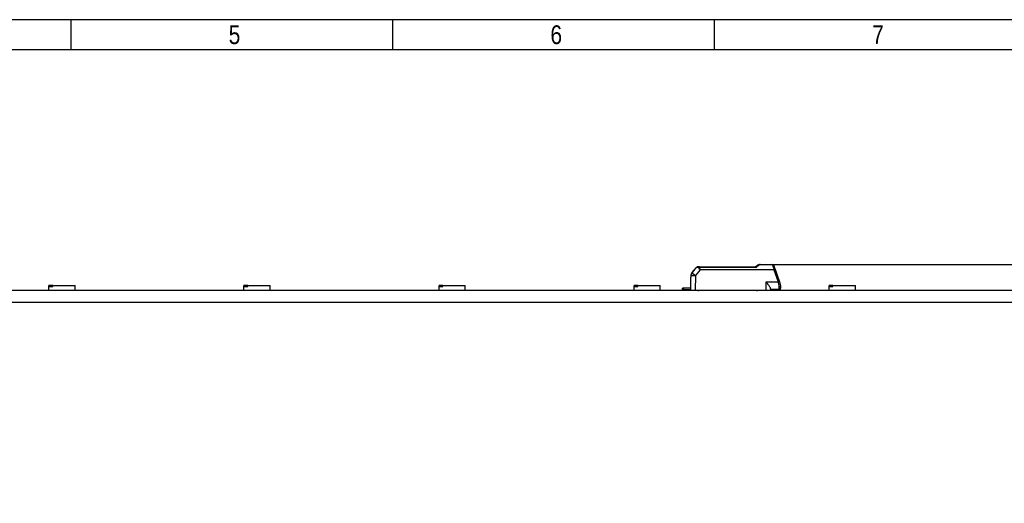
# Model space of a CAD drawing. Header units: millimetres. Extents: x 16 to 406, y 14 to 285.
# Tile 4 of 5: x 184 to 316, y 220 to 285. Entities that reach past the tile are written whole.
import ezdxf
from ezdxf.enums import TextEntityAlignment as Align

# ---------------------------------------------------------------- set-up
doc = ezdxf.new("R2010")
doc.units = ezdxf.units.MM
for name, color, linetype in [('10', 7, 'Continuous'), ('Default', 7, 'Continuous'), ('LINLED_3-ROW_110', 7, 'Continuous')]:
    doc.layers.add(name, color=color, linetype=linetype)
doc.styles.add('SEACAD_Arial', font='arial.ttf')
doc.dimstyles.new('ISO', dxfattribs={"dimtxt": 5.25, "dimasz": 5.25, "dimexe": 2.625, "dimexo": 0, "dimgap": 1.3125, "dimtad": 1, "dimtxsty": 'SEACAD_Arial', "dimblk1": '_SE_FILLED', "dimblk2": '_SE_FILLED', "dimsah": 1, "dimcen": 2.625, "dimadec": 0, "dimazin": 0, "dimtfac": 0.5, "dimtdec": 3, "dimtmove": 0, "dimatfit": 3, "dimfxl": 1, "dimarcsym": 0})

# ---------------------------------------------------------------- blocks, each defined once
blk = doc.blocks.new('SE2')
at = {"layer": 'LINLED_3-ROW_110', "color": 7, "linetype": 'Continuous'}
for p, q in [((273.97, 250.85), (274.59, 251.59)), ((274.28, 251.22), (273.97, 250.85)), ((274.43, 250.47), (275.1, 251.27)), ((274.97, 251.66), (274.75, 251.66)), ((274.97, 251.66), (282.45, 251.66)), ((274.97, 251.66), (274.97, 251.55)), ((282.51, 251.55), (274.97, 251.55)), ((275.1, 251.31), (275.1, 251.27)), ((275.1, 251.31), (284.89, 251.31)), ((284.89, 251.27), (275.1, 251.27)), ((282.73, 251.85), (282.45, 251.66)), ((283.07, 251.96), (284.71, 251.96)), ((283.07, 251.96), (283.07, 251.92)), ((284.71, 251.92), (283.07, 251.92)), ((283.71, 251.96), (284.71, 251.96)), ((284.71, 251.92), (284.71, 251.96)), ((284.89, 251.27), (284.89, 251.31)), ((284.89, 251.27), (285.47, 249.67)), ((284.97, 251.63), (284.9, 251.83)), ((285.08, 251.33), (284.97, 251.63)), ((285.08, 251.33), (285.08, 251.32)), ((285.66, 249.74), (285.08, 251.33)), ((285.47, 250.26), (285.14, 251.16)), ((273.81, 248.56), (273.83, 250.28)), ((273.83, 250.47), (273.83, 250.28)), ((274.43, 250.47), (274.41, 248.56)), ((283.87, 249.66), (283.86, 249.67)), ((283.86, 248.56), (283.86, 249.67)), ((283.86, 249.67), (285.47, 249.67)), ((285.75, 249.48), (285.66, 249.74)), ((356.01, 248.51), (76.01, 248.51)), ((188.76, 249.16), (188.26, 249.16)), ((188.26, 249.06), (188.26, 249.16)), ((188.26, 249.06), (188.76, 249.06)), ((188.26, 248.51), (188.26, 249.06)), ((188.76, 249.06), (188.76, 249.16)), ((188.76, 249.16), (191.76, 249.16)), ((191.76, 248.51), (191.76, 249.16)), ((214.76, 249.16), (214.26, 249.16)), ((214.26, 249.06), (214.26, 249.16)), ((214.26, 249.06), (214.76, 249.06)), ((214.26, 248.51), (214.26, 249.06)), ((214.76, 249.06), (214.76, 249.16)), ((214.76, 249.16), (217.76, 249.16)), ((217.76, 248.51), (217.76, 249.16)), ((240.76, 249.16), (240.26, 249.16)), ((240.26, 249.06), (240.26, 249.16)), ((240.26, 249.06), (240.76, 249.06)), ((240.26, 248.51), (240.26, 249.06)), ((240.76, 249.06), (240.76, 249.16)), ((240.76, 249.16), (243.76, 249.16)), ((243.76, 248.51), (243.76, 249.16)), ((266.76, 249.16), (266.26, 249.16)), ((266.26, 249.06), (266.26, 249.16)), ((266.26, 249.06), (266.76, 249.06)), ((266.26, 248.51), (266.26, 249.06)), ((266.76, 249.06), (266.76, 249.16)), ((266.76, 249.16), (269.76, 249.16)), ((269.76, 248.51), (269.76, 249.16)), ((272.86, 248.81), (272.71, 248.81)), ((272.71, 248.61), (272.71, 248.81)), ((272.71, 248.61), (272.71, 248.51)), ((273.82, 248.81), (272.86, 248.81)), ((272.86, 248.81), (272.86, 248.66)), ((272.86, 248.66), (273.81, 248.66)), ((273.81, 248.56), (274.41, 248.56)), ((274.41, 248.56), (283.86, 248.56)), ((282.51, 248.56), (282.5, 248.55)), ((283.33, 248.51), (283.33, 248.56)), ((283.41, 248.51), (283.46, 248.56)), ((283.86, 248.56), (284.46, 248.56)), ((284.06, 248.56), (284.06, 248.51)), ((284.46, 248.75), (284.46, 248.56)), ((285.61, 248.66), (284.46, 248.66)), ((284.46, 248.66), (285.61, 248.66)), ((285.56, 249.35), (285.59, 249.35)), ((285.61, 248.66), (285.61, 249)), ((285.76, 248.73), (285.76, 248.61)), ((285.76, 248.51), (285.76, 248.61)), ((285.81, 249.14), (285.81, 249.18)), ((285.81, 249.14), (285.81, 249.14)), ((285.81, 248.86), (285.81, 249.14)), ((292.76, 249.16), (292.26, 249.16)), ((292.26, 249.06), (292.26, 249.16)), ((292.26, 249.06), (292.76, 249.06)), ((292.26, 248.51), (292.26, 249.06)), ((292.76, 249.06), (292.76, 249.16)), ((292.76, 249.16), (295.76, 249.16)), ((295.76, 248.51), (295.76, 249.16)), ((356.01, 246.91), (76.01, 246.91))]:
    blk.add_line(p, q, dxfattribs=at)
for centre, radius, start, end in [((274.43, 250.46), 0.6, 140, 179.5), ((274.75, 251.46), 0.2, 90, 140.004), ((274.75, 251.47), 0.186, 96.4679, 141.5817), ((274.2, 248.59), 3.02, 76.7879, 82.3663), ((274.88, 255.64), 3.98, 268.0946, 271.1602), ((274.99, 251.16), 0.39, 93.1474, 105.8997), ((309.79, 219.57), 42.03, 129.8729, 130.4659), ((283.07, 251.36), 0.6, 119.8297, 124.5071), ((283.03, 251.44), 0.513, 108.7166, 124.9749), ((283.08, 251.56), 0.357, 90.9581, 130.614), ((283.07, 251.36), 0.6, 90.0001, 110.2805), ((284.71, 251.76), 0.2, 20.0008, 90), ((389.2, 282.94), 109, 196.5368, 196.6723), ((386, 281.59), 105.54, 196.4672, 196.67), ((287.63, 243.89), 6.17, 108.5955, 110.4484), ((257.45, 241.33), 29.23, 15.9239, 16.5831), ((284.81, 249.14), 1, 0.006, 19.9937), ((272.86, 248.41), 0.25, 90, 126.8699), ((274.76, 249.11), 0.6, 270, 293.5565), ((282.71, 249.11), 0.6, 246.4435, 249.7036), ((282.71, 249.11), 0.6, 249.7036, 270), ((284.38, 249.01), 1.23, 359.9528, 16.1055), ((285.61, 248.86), 0.2, 270, 0), ((285.61, 248.41), 0.25, 53.1301, 90)]:
    blk.add_arc(centre, radius, start, end, dxfattribs=at)
for centre, major_axis, ratio, start_param, end_param in [((274.43, 250.46), (0.46, -0.386), 0.006685, 1.576384, 3.142265), ((274.97, 251.46), (0, -0.2), 0.460891, 3.141472, 4.202595), ((284.89, 251.27), (0.188, 0.068), 0.0082, 0, 1.567917), ((274.43, 250.46), (0.6, -0.005), 0.008726, 1.570846, 3.141593), ((285.61, 249.14), (0.2, 0), 0.65625, 4.712389, 6.283069)]:
    blk.add_ellipse(centre, major_axis=major_axis, ratio=ratio, start_param=start_param, end_param=end_param, dxfattribs=at)
for points, degree in [([(274.73, 251.66), (274.73, 251.66), (274.72, 251.66), (274.72, 251.66)], 3), ([(274.73, 251.66), (274.73, 251.66), (274.72, 251.66), (274.72, 251.66)], 3), ([(274.89, 251.56), (274.89, 251.55), (274.89, 251.54)], 2), ([(284.78, 251.67), (284.86, 251.69), (284.96, 251.67), (284.97, 251.63)], 3)]:
    blk.add_open_spline(points, degree=degree, dxfattribs=at)
for points, knots in [([(275.1, 251.27), (275.07, 251.28), (275.02, 251.3), (274.93, 251.39), (274.91, 251.48), (274.89, 251.54)], [0, 0, 0, 0, 0.238834, 0.466357, 1, 1, 1, 1]), ([(274.97, 251.55), (274.98, 251.53), (274.98, 251.48), (275, 251.42), (275.02, 251.37), (275.06, 251.33), (275.09, 251.32), (275.1, 251.31)], [0, 0, 0, 0, 0.264912, 0.488067, 0.676456, 0.841557, 1, 1, 1, 1]), ([(282.51, 251.55), (282.5, 251.56), (282.5, 251.59), (282.48, 251.61), (282.47, 251.64), (282.46, 251.65), (282.45, 251.66), (282.45, 251.66), (282.45, 251.66)], [0, 0, 0, 0, 0.194806, 0.378183, 0.550239, 0.71111, 0.860962, 1, 1, 1, 1]), ([(284.71, 251.92), (284.75, 251.92), (284.79, 251.92), (284.86, 251.89), (284.89, 251.86), (284.9, 251.83)], [0, 0, 0, 0, 0.5, 0.5, 1, 1, 1, 1]), ([(285.08, 251.33), (285.07, 251.34), (285.05, 251.34), (284.98, 251.33), (284.94, 251.32), (284.89, 251.31)], [0, 0, 0, 0, 0.5, 0.5, 1, 1, 1, 1]), ([(284.46, 248.75), (284.46, 248.78), (284.45, 248.82), (284.43, 248.86), (284.4, 248.92), (284.36, 248.98), (284.32, 249.05), (284.26, 249.15), (284.18, 249.25), (284.1, 249.36), (284.03, 249.46), (283.95, 249.56), (283.87, 249.66)], [0, 0, 0, 0, 0.175168, 0.175168, 0.175168, 0.395846, 0.395846, 0.395846, 0.706062, 0.706062, 0.706062, 1, 1, 1, 1]), ([(285.59, 249.35), (285.63, 249.37), (285.68, 249.4), (285.74, 249.44), (285.76, 249.46), (285.75, 249.48)], [0, 0, 0, 0, 0.5, 0.5, 1, 1, 1, 1])]:
    blk.add_open_spline(points, degree=3, knots=knots, dxfattribs=at)
blk.add_rational_spline([(282.73, 251.85), (282.76, 251.87), (282.8, 251.86), (282.84, 251.83)], [1.05939443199, 0.980194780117, 0.980201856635, 1.05941566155], degree=3, dxfattribs=at)
blk = doc.blocks.new('DMBLK32')
at = {"layer": 'Default', "linetype": 'Continuous'}
for points in [[(378.38, 257.21), (376.63, 257.21), (377.5, 251.96)], [(378.38, 241.66), (377.5, 246.91), (376.63, 241.66)]]:
    blk.add_hatch(color=7, dxfattribs=at).paths.add_polyline_path(points)
at = {"layer": 'Default', "color": 7, "linetype": 'Continuous'}
for p, q in [((377.5, 236.41), (377.5, 262.46)), ((284.71, 251.96), (380.13, 251.96)), ((356.01, 246.91), (380.13, 246.91))]:
    blk.add_line(p, q, dxfattribs=at)
at = {"layer": 'Default', "color": 7, "linetype": 'Continuous', "style": 'SEACAD_Arial'}
blk.add_text('5', height=5.25, rotation=90, dxfattribs=at).set_placement((370.94, 247.38), align=Align.TOP_LEFT)
blk = doc.blocks.new('_SE_FILLED')
at = {"color": 0}
blk.add_line((0, 0), (-1, 0), dxfattribs=at)
blk.add_solid([(0, 0), (-1, -0.1665), (-1, 0.1665), (0, 0)], dxfattribs=at)

msp = doc.modelspace()

# ---------------------------------------------------------------- linework, layer by layer
at = {"layer": '10', "color": 7, "linetype": 'Continuous'}
for p, q in [((191.22191, 280.57751), (191.22191, 284.57751)), ((234.11079, 280.57751), (234.11079, 284.57751)), ((276.99967, 280.57751), (276.99967, 284.57751)), ((405.66635, 280.57751), (19.66635, 280.57751))]:
    msp.add_line(p, q, dxfattribs=at)
msp.add_lwpolyline([(405.66641, 13.57745), (405.66641, 284.57745), (15.66641, 284.57745), (15.66641, 13.57745), (405.66641, 13.57745)], dxfattribs=at)

# ---------------------------------------------------------------- block references
at = {"layer": 'Default'}
msp.add_blockref('SE2', (0, 0), dxfattribs=at)

# ---------------------------------------------------------------- texts
at = {"layer": '10', "char_height": 2.5, "width": 1.5217491, "attachment_point": 1, "style": 'SEACAD_Arial'}
for s, insert in [('{\\farial rounded mt|b0||i0||c0|p34;\\C7;\\H2.50000002;\\W0.8;5}', (212.22155, 283.82751)), ('{\\farial rounded mt|b0||i0||c0|p34;\\C7;\\H2.50000002;\\W0.8;6}', (255.11035, 283.82751)), ('{\\farial rounded mt|b0||i0||c0|p34;\\C7;\\H2.50000002;\\W0.8;7}', (297.99915, 283.82751))]:
    msp.add_mtext(s, dxfattribs=dict(at, insert=insert))

# ---------------------------------------------------------------- dimensions: what is measured, and where the dimension line sits
at = {"layer": 'Default', "color": 7, "linetype": 'Continuous'}
dim = msp.add_linear_dim(base=(377.503831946, 251.9605340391), p1=(356.0129898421, 246.9105340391), p2=(284.7089100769, 251.9605340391), angle=90, text='\\A1;<>', dimstyle='ISO', override={"dimdec": 1}, dxfattribs=at)
dim.commit()
dim.dimension.update_dxf_attribs({"geometry": 'DMBLK32', "text_midpoint": (377.503831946, 249.4355339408), "dimtype": 160})

doc.saveas('drawing.dxf')
